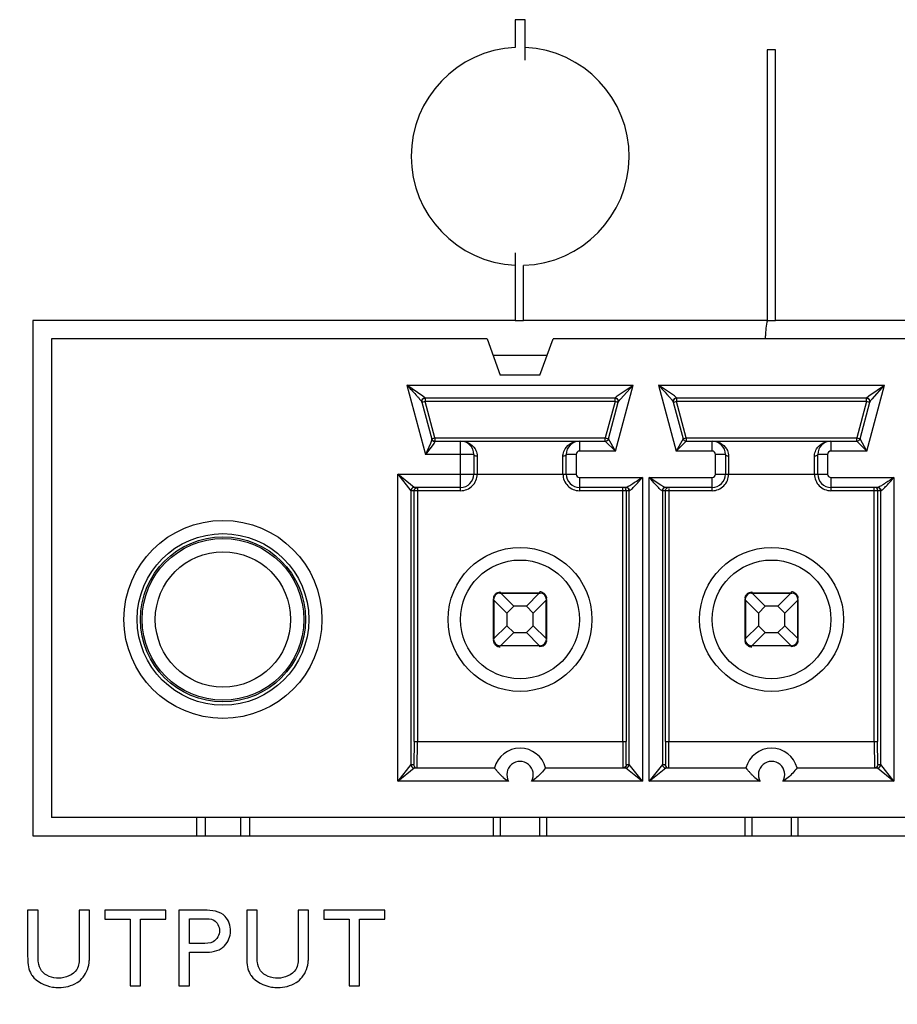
# Model space of a CAD drawing. Header units: inches. Extents: x 0 to 34, y 0 to 22.
# Tile 21 of 125: x 9.514 to 9.906, y 5.291 to 5.731. Entities that reach past the tile are written whole.
import ezdxf

# ---------------------------------------------------------------- set-up
doc = ezdxf.new("R2010")
doc.units = ezdxf.units.IN
doc.header["$LTSCALE"] = 1.87
doc.header["$MEASUREMENT"] = 0
doc.layers.get('0').update_dxf_attribs({"linetype": 'CONTINUOUS'})
doc.layers.add('02___PRT_ALL_AXES', color=7, linetype='CONTINUOUS')
doc.layers.add('DIMENSIONS', color=7, linetype='CONTINUOUS')
doc.styles.get("Standard").update_dxf_attribs({"font": 'txt', "width": 0.8})
doc.dimstyles.new('DIMSTYLE_2', dxfattribs={"dimtxt": 0.125, "dimasz": 0.18, "dimexe": 0.125, "dimexo": 0.0625, "dimgap": 0.09, "dimtad": 0, "dimtih": 1, "dimtoh": 1, "dimdec": 3, "dimlfac": 1.3333333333, "dimzin": 4, "dimdsep": 46, "dimtxsty": 'STANDARD', "dimblk": '_FILLED', "dimblk1": '_FILLED', "dimblk2": '_FILLED', "dimcen": 0.09, "dimadec": 0, "dimazin": 0, "dimtp": 0.001, "dimtm": 0.001, "dimtfac": 1, "dimtdec": 3, "dimtofl": 0, "dimtmove": 0, "dimatfit": 3, "dimldrblk": '_FILLED', "dimfxl": 1, "dimtolj": 1, "dimtzin": 4, "dimarcsym": 0})

# ---------------------------------------------------------------- blocks, each defined once
blk = doc.blocks.new('*D7')
at = {"layer": 'DIMENSIONS', "color": 2, "linetype": 'CONTINUOUS'}
blk.add_line((10.0188810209, 5.3034613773), (10.0188810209, 4.1254863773), dxfattribs=at)
at = {"layer": 'DIMENSIONS', "color": 2, "linetype": 'CONTINUOUS', "insert": (9.9563810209, 4.0629863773), "char_height": 0.125, "width": 1.425, "attachment_point": 3, "rotation": 90, "line_spacing_factor": 0.9}
blk.add_mtext('4.754{\\Ftxt.shx;\\W1.000000;\\H0.125000; }[120.74]', dxfattribs=at)
blk = doc.blocks.new('_FILLED')
at = {"color": 0, "linetype": 'BYBLOCK'}
blk.add_solid([(0, 0), (-1, 0.1736111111), (-1, -0.1736111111)], dxfattribs=at)

msp = doc.modelspace()

# ---------------------------------------------------------------- linework, layer by layer
at = {"color": 7, "linetype": 'CONTINUOUS'}
for p, q in [((9.7399374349, 5.731031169), (9.7354405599, 5.731031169)), ((9.7354405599, 5.731031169), (9.7354405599, 5.7186503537)), ((9.7399374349, 5.7129666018), (9.7399374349, 5.731031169)), ((9.8519520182, 5.7175009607), (9.8481978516, 5.7175009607)), ((9.8481978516, 5.7175009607), (9.8481978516, 5.5965301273)), ((9.8519520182, 5.5965301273), (9.8519520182, 5.7175009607)), ((9.7354457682, 5.6267728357), (9.7354457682, 5.5965301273)), ((9.7391999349, 5.5965301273), (9.7391999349, 5.6211503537)), ((9.7354457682, 5.5965361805), (9.5197353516, 5.5965361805)), ((9.7354457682, 5.5965301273), (9.7391999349, 5.5965301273)), ((9.8481978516, 5.5965361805), (9.7391999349, 5.5965361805)), ((9.8481978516, 5.5965301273), (9.8519520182, 5.5965301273)), ((9.9601770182, 5.5965361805), (9.8519520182, 5.5965361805)), ((9.8473730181, 5.5882861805), (9.8473738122, 5.5895889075)), ((9.7228618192, 5.5882861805), (9.5279853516, 5.5882861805)), ((9.5279853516, 5.5882861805), (9.5279853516, 5.3742113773)), ((9.7228618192, 5.5882861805), (9.7287727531, 5.572046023)), ((9.7464892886, 5.572046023), (9.7524002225, 5.5882861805)), ((10.5097766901, 5.5882861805), (9.7524002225, 5.5882861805)), ((9.7497134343, 5.5809042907), (9.7255486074, 5.5809042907)), ((9.7464892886, 5.572046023), (9.7287727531, 5.572046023)), ((9.6870488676, 5.5676169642), (9.7882133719, 5.5676169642)), ((9.6870488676, 5.5676169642), (9.6953563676, 5.5366129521)), ((9.6941563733, 5.5627173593), (9.6870488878, 5.5676168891)), ((9.7803012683, 5.5380893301), (9.7882133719, 5.5676169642)), ((9.7811112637, 5.5627216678), (9.788213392, 5.5676168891)), ((9.782561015, 5.5613684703), (9.7882132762, 5.5676170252)), ((9.7995488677, 5.5676169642), (9.9007133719, 5.5676169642)), ((9.7995488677, 5.5676169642), (9.8074607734, 5.5380893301)), ((9.8066511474, 5.5627213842), (9.7995488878, 5.5676168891)), ((9.8928012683, 5.5380893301), (9.9007133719, 5.5676169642)), ((9.8936112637, 5.5627216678), (9.900713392, 5.5676168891)), ((9.895061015, 5.5613684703), (9.9007132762, 5.5676170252)), ((9.6951007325, 5.561830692), (9.6941563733, 5.5627173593)), ((9.7801613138, 5.5618306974), (9.7811112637, 5.5627216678)), ((9.8076007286, 5.5618306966), (9.8066511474, 5.5627213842)), ((9.8926613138, 5.5618306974), (9.8936112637, 5.5627216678)), ((9.6936746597, 5.5600020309), (9.6981061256, 5.543463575)), ((9.6951406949, 5.5602349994), (9.6937146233, 5.5598528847)), ((9.6951406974, 5.5617113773), (9.6951007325, 5.561830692)), ((9.7801213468, 5.5617113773), (9.6951406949, 5.5617113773)), ((9.6951406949, 5.5617113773), (9.6951406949, 5.5602349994)), ((9.7801213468, 5.5602349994), (9.6951406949, 5.5602349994)), ((9.699492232, 5.5439948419), (9.6951406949, 5.5602349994)), ((9.7801213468, 5.5602349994), (9.7757698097, 5.5439948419)), ((9.7771958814, 5.5436127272), (9.781587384, 5.5600020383)), ((9.7801213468, 5.5602349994), (9.7801213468, 5.5617113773)), ((9.7815474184, 5.5598528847), (9.7801213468, 5.5602349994)), ((9.7801613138, 5.5618306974), (9.7801213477, 5.5617113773)), ((9.781587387, 5.5600020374), (9.7822586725, 5.5610005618)), ((9.8061746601, 5.5600020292), (9.8105661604, 5.5436127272)), ((9.8076406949, 5.5602349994), (9.8062146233, 5.5598528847)), ((9.8076007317, 5.5618306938), (9.806611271, 5.5614449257)), ((9.807640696, 5.5617113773), (9.8076007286, 5.5618306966)), ((9.8926213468, 5.5617113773), (9.8076406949, 5.5617113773)), ((9.8076406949, 5.5617113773), (9.8076406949, 5.5602349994)), ((9.8926213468, 5.5602349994), (9.8076406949, 5.5602349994)), ((9.811992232, 5.5439948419), (9.8076406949, 5.5602349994)), ((9.8926213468, 5.5602349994), (9.8882698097, 5.5439948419)), ((9.8896958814, 5.5436127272), (9.894087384, 5.5600020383)), ((9.8926213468, 5.5602349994), (9.8926213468, 5.5617113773)), ((9.8940474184, 5.5598528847), (9.8926213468, 5.5602349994)), ((9.8926613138, 5.5618306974), (9.8926213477, 5.5617113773)), ((9.894087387, 5.5600020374), (9.8947586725, 5.5610005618)), ((9.6992102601, 5.5415581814), (9.6953563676, 5.5366129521)), ((9.6975616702, 5.5414831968), (9.6953563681, 5.5366129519)), ((9.6979216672, 5.5424401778), (9.6975616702, 5.5414831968)), ((9.698106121, 5.5434635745), (9.6979216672, 5.5424401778)), ((9.6980661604, 5.5436127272), (9.699492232, 5.5439948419)), ((9.6995321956, 5.5423991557), (9.6992102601, 5.5415581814)), ((9.6993164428, 5.5424136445), (9.6995321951, 5.5423991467)), ((9.699492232, 5.5439948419), (9.7757698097, 5.5439948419)), ((9.699492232, 5.5439948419), (9.699492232, 5.542518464)), ((9.6994922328, 5.542518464), (9.7757698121, 5.542518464)), ((9.6995321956, 5.5423991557), (9.6994922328, 5.542518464)), ((9.7110562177, 5.5203727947), (9.7110562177, 5.542518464)), ((9.764205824, 5.542518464), (9.764205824, 5.5380893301)), ((9.7757698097, 5.5439948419), (9.7771958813, 5.5436127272)), ((9.7757698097, 5.542518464), (9.7757698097, 5.5439948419)), ((9.7757698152, 5.5425184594), (9.7803012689, 5.5380893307)), ((9.7803012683, 5.5380893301), (9.7771958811, 5.5436127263)), ((9.8105661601, 5.5436127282), (9.8074607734, 5.5380893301)), ((9.8074607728, 5.5380893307), (9.8119922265, 5.5425184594)), ((9.8105661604, 5.5436127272), (9.811992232, 5.5439948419)), ((9.8119922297, 5.542518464), (9.8882698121, 5.542518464)), ((9.811992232, 5.5439948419), (9.8882698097, 5.5439948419)), ((9.811992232, 5.5439948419), (9.811992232, 5.542518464)), ((9.8235562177, 5.5380893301), (9.8235562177, 5.542518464)), ((9.876705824, 5.542518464), (9.876705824, 5.5380893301)), ((9.8882698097, 5.5439948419), (9.8896958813, 5.5436127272)), ((9.8882698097, 5.542518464), (9.8882698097, 5.5439948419)), ((9.8882698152, 5.5425184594), (9.8928012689, 5.5380893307)), ((9.8928012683, 5.5380893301), (9.8896958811, 5.5436127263)), ((9.7169617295, 5.5366129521), (9.6953563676, 5.5366129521)), ((9.7169617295, 5.5366129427), (9.7169617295, 5.5277546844)), ((9.7184381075, 5.5358076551), (9.7184381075, 5.5277546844)), ((9.7568239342, 5.5277546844), (9.7568239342, 5.5358076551)), ((9.7627294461, 5.5366129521), (9.7583003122, 5.5366129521)), ((9.7583003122, 5.5277546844), (9.7583003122, 5.5366129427)), ((9.7627294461, 5.5366129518), (9.7627294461, 5.5277546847)), ((9.7803012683, 5.5380893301), (9.7642058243, 5.5380893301)), ((9.8235562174, 5.5380893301), (9.8074607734, 5.5380893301)), ((9.8294617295, 5.5366129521), (9.8250325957, 5.5366129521)), ((9.8250325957, 5.5277546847), (9.8250325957, 5.5366129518)), ((9.8294617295, 5.5366129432), (9.8294617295, 5.5277546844)), ((9.8309381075, 5.5358076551), (9.8309381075, 5.5277546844)), ((9.8693239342, 5.5277546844), (9.8693239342, 5.5358076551)), ((9.8752294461, 5.5366129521), (9.8708003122, 5.5366129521)), ((9.8708003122, 5.5277546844), (9.8708003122, 5.5366129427)), ((9.8752294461, 5.5366129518), (9.8752294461, 5.5277546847)), ((9.8928012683, 5.5380893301), (9.8767058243, 5.5380893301)), ((9.6829006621, 5.5277546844), (9.7627294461, 5.5277546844)), ((9.6829006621, 5.3904515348), (9.6829006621, 5.5277546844)), ((9.6902860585, 5.5218491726), (9.6829006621, 5.5277546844)), ((9.6829006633, 5.5277546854), (9.68880601, 5.520373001)), ((9.8250325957, 5.5277546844), (9.8752294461, 5.5277546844)), ((9.7642058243, 5.5262783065), (9.7923613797, 5.5262783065)), ((9.764205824, 5.5262783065), (9.764205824, 5.5203727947)), ((9.7923613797, 5.5262783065), (9.7923613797, 5.3904515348)), ((9.8006635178, 5.5228257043), (9.7954006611, 5.526278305)), ((9.7954006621, 5.5262783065), (9.8235562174, 5.5262783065)), ((9.7954006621, 5.3904515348), (9.7954006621, 5.5262783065)), ((9.8018959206, 5.522119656), (9.8006635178, 5.5228257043)), ((9.8235562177, 5.5203727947), (9.8235562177, 5.5262783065)), ((9.8767058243, 5.5262783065), (9.9048613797, 5.5262783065)), ((9.876705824, 5.5262783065), (9.876705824, 5.5203727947)), ((9.9048613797, 5.5262783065), (9.9048613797, 5.3904515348)), ((9.7110562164, 5.5203727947), (9.6888060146, 5.5203727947)), ((9.6888060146, 5.5203727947), (9.6888060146, 5.3978334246)), ((9.6902176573, 5.5203727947), (9.690562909, 5.5213219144)), ((9.6902176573, 5.4081679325), (9.6902176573, 5.5203727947)), ((9.7110562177, 5.5218491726), (9.6902827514, 5.5218491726)), ((9.6906499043, 5.5214168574), (9.6914377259, 5.5218262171)), ((9.6916939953, 5.5218491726), (9.6916939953, 5.4081681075)), ((9.7851286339, 5.5218491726), (9.764205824, 5.5218491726)), ((9.7865751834, 5.5203727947), (9.7642058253, 5.5203727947)), ((9.7835680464, 5.4081681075), (9.7835680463, 5.5218491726)), ((9.784603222, 5.5214257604), (9.7849502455, 5.5208895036)), ((9.7850443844, 5.5203727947), (9.7850443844, 5.4081679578)), ((9.7851286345, 5.5218491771), (9.7858500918, 5.5216480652)), ((9.7864560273, 5.3978334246), (9.7864560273, 5.5203727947)), ((9.7865506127, 5.5206286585), (9.7865751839, 5.5203727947)), ((9.8012133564, 5.5206387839), (9.8011868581, 5.5203727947)), ((9.8235562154, 5.5203727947), (9.8011868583, 5.5203727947)), ((9.8013060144, 5.5203727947), (9.8013060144, 5.3978334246)), ((9.8016512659, 5.5213219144), (9.8013956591, 5.5208775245)), ((9.8026334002, 5.5218491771), (9.8018959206, 5.522119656)), ((9.8026334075, 5.5218491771), (9.8019272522, 5.5216567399)), ((9.8235562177, 5.5218491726), (9.8026334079, 5.5218491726)), ((9.8027176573, 5.4081679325), (9.8027176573, 5.5203727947)), ((9.8041939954, 5.5214167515), (9.8041939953, 5.4081681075)), ((9.8976286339, 5.5218491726), (9.876705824, 5.5218491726)), ((9.8990751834, 5.5203727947), (9.8767058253, 5.5203727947)), ((9.8960680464, 5.4081681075), (9.8960680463, 5.5218491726)), ((9.897103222, 5.5214257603), (9.8974502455, 5.5208895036)), ((9.8975443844, 5.5203727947), (9.8975443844, 5.4081679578)), ((9.8976286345, 5.5218491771), (9.8983500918, 5.5216480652)), ((9.8989560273, 5.3978334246), (9.8989560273, 5.5203727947)), ((9.8990506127, 5.5206286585), (9.8990751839, 5.5203727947)), ((9.7272963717, 5.4747192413), (9.7287727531, 5.4751015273)), ((9.7286545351, 5.4746012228), (9.7287758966, 5.4745930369)), ((9.7287727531, 5.4751015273), (9.7287727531, 5.4746050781)), ((9.7287727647, 5.4746050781), (9.7464893, 5.4746050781)), ((9.7287758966, 5.4745930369), (9.7290046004, 5.4744952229)), ((9.7462366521, 5.4744760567), (9.7290253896, 5.4744760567)), ((9.73480188, 5.4686995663), (9.7290253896, 5.4744760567)), ((9.7462366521, 5.4744760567), (9.7404601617, 5.4686995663)), ((9.7462366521, 5.4744760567), (9.7464857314, 5.4745929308)), ((9.7464857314, 5.4745929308), (9.7466156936, 5.4745997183)), ((9.7464892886, 5.4748264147), (9.7464892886, 5.4751015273)), ((9.8397963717, 5.4747192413), (9.8412727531, 5.4751015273)), ((9.8411545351, 5.4746012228), (9.8412758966, 5.4745930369)), ((9.8412727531, 5.4751015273), (9.8412727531, 5.4746050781)), ((9.8412727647, 5.4746050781), (9.8589893, 5.4746050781)), ((9.8412758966, 5.4745930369), (9.8415046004, 5.4744952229)), ((9.8587366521, 5.4744760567), (9.8415253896, 5.4744760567)), ((9.84730188, 5.4686995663), (9.8415253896, 5.4744760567)), ((9.8587366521, 5.4744760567), (9.8529601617, 5.4686995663)), ((9.8587366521, 5.4744760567), (9.8589857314, 5.4745929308)), ((9.8589857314, 5.4745929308), (9.8591156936, 5.4745997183)), ((9.8589892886, 5.4748264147), (9.8589892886, 5.4751015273)), ((9.7258199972, 5.4539357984), (9.7258199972, 5.4716523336)), ((9.7258321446, 5.471648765), (9.725825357, 5.4717787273)), ((9.7259490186, 5.4713996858), (9.7258321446, 5.471648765)), ((9.7259490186, 5.4713996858), (9.731725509, 5.4656231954)), ((9.7259490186, 5.4713996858), (9.7259490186, 5.4541884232)), ((9.7435365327, 5.4656231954), (9.7493130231, 5.4713996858)), ((9.7493130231, 5.4541884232), (9.7493130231, 5.4713996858)), ((9.7494300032, 5.4716491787), (9.7493321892, 5.471420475)), ((9.7494381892, 5.4717705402), (9.7494300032, 5.4716491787)), ((9.7494420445, 5.4720134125), (9.7494420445, 5.4722480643)), ((9.7494420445, 5.4716523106), (9.7494420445, 5.4539357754)), ((9.8383199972, 5.4539357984), (9.8383199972, 5.4716523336)), ((9.8383321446, 5.471648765), (9.838325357, 5.4717787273)), ((9.8384490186, 5.4713996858), (9.8383321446, 5.471648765)), ((9.8384490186, 5.4713996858), (9.844225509, 5.4656231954)), ((9.8384490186, 5.4713996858), (9.8384490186, 5.4541884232)), ((9.8560365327, 5.4656231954), (9.8618130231, 5.4713996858)), ((9.8618130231, 5.4541884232), (9.8618130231, 5.4713996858)), ((9.8619300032, 5.4716491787), (9.8618321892, 5.471420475)), ((9.8619381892, 5.4717705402), (9.8619300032, 5.4716491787)), ((9.8619420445, 5.4720134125), (9.8619420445, 5.4722480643)), ((9.8619420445, 5.4716523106), (9.8619420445, 5.4539357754)), ((9.731725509, 5.4656231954), (9.73480188, 5.4686995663)), ((9.731725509, 5.4656231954), (9.731725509, 5.4599649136)), ((9.7404601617, 5.4686995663), (9.73480188, 5.4686995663)), ((9.7404601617, 5.4686995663), (9.7435365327, 5.4656231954)), ((9.7435365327, 5.4599649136), (9.7435365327, 5.4656231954)), ((9.844225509, 5.4656231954), (9.84730188, 5.4686995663)), ((9.844225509, 5.4656231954), (9.844225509, 5.4599649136)), ((9.8529601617, 5.4686995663), (9.84730188, 5.4686995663)), ((9.8529601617, 5.4686995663), (9.8560365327, 5.4656231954)), ((9.8560365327, 5.4599649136), (9.8560365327, 5.4656231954)), ((9.731725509, 5.4599649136), (9.7259490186, 5.4541884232)), ((9.7290253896, 5.4511120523), (9.73480188, 5.4568885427)), ((9.73480188, 5.4568885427), (9.731725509, 5.4599649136)), ((9.73480188, 5.4568885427), (9.7404601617, 5.4568885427)), ((9.7435365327, 5.4599649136), (9.7404601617, 5.4568885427)), ((9.7404601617, 5.4568885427), (9.7462366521, 5.4511120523)), ((9.7493130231, 5.4541884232), (9.7435365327, 5.4599649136)), ((9.844225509, 5.4599649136), (9.8384490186, 5.4541884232)), ((9.8415253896, 5.4511120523), (9.84730188, 5.4568885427)), ((9.84730188, 5.4568885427), (9.844225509, 5.4599649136)), ((9.84730188, 5.4568885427), (9.8529601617, 5.4568885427)), ((9.8560365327, 5.4599649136), (9.8529601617, 5.4568885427)), ((9.8529601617, 5.4568885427), (9.8587366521, 5.4511120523)), ((9.8618130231, 5.4541884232), (9.8560365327, 5.4599649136)), ((9.7258199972, 5.4535746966), (9.7258199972, 5.4533400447)), ((9.7258238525, 5.4538175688), (9.7258320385, 5.4539389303)), ((9.7258320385, 5.4539389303), (9.7259298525, 5.454167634)), ((9.7493130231, 5.4541884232), (9.7494298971, 5.453939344)), ((9.7494298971, 5.453939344), (9.7494366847, 5.4538093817)), ((9.8383199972, 5.4535746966), (9.8383199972, 5.4533400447)), ((9.8383238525, 5.4538175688), (9.8383320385, 5.4539389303)), ((9.8383320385, 5.4539389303), (9.8384298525, 5.454167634)), ((9.8618130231, 5.4541884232), (9.8619298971, 5.453939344)), ((9.8619298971, 5.453939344), (9.8619366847, 5.4538093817)), ((9.7287763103, 5.4509951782), (9.7286463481, 5.4509883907)), ((9.746489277, 5.4509830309), (9.7287727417, 5.4509830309)), ((9.7290253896, 5.4511120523), (9.7287763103, 5.4509951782)), ((9.7290253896, 5.4511120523), (9.7462366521, 5.4511120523)), ((9.7464861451, 5.4509950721), (9.7462574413, 5.4510928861)), ((9.7466075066, 5.4509868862), (9.7464861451, 5.4509950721)), ((9.7464892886, 5.4504865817), (9.7464892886, 5.4509830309)), ((9.74796567, 5.4508688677), (9.7464892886, 5.4504865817)), ((9.8412763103, 5.4509951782), (9.8411463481, 5.4509883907)), ((9.858989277, 5.4509830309), (9.8412727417, 5.4509830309)), ((9.8415253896, 5.4511120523), (9.8412763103, 5.4509951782)), ((9.8415253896, 5.4511120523), (9.8587366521, 5.4511120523)), ((9.8589861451, 5.4509950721), (9.8587574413, 5.4510928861)), ((9.8591075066, 5.4509868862), (9.8589861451, 5.4509950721)), ((9.8589892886, 5.4504865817), (9.8589892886, 5.4509830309)), ((9.86046567, 5.4508688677), (9.8589892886, 5.4504865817)), ((9.6902176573, 5.4081679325), (9.6901416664, 5.3978334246)), ((9.6902176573, 5.4081680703), (9.7850443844, 5.4081680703)), ((9.6916180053, 5.3963570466), (9.6916939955, 5.4081681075)), ((9.7835680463, 5.4081681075), (9.7836440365, 5.3963570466)), ((9.7851203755, 5.3978334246), (9.7850443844, 5.4081679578)), ((9.8027176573, 5.4081679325), (9.8026416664, 5.3978334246)), ((9.8027176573, 5.4081680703), (9.8975443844, 5.4081680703)), ((9.8041180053, 5.3963570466), (9.8041939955, 5.4081681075)), ((9.8960680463, 5.4081681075), (9.8961440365, 5.3963570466)), ((9.8976203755, 5.3978334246), (9.8975443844, 5.4081679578)), ((9.6829006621, 5.3904515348), (9.6902860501, 5.3963570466)), ((9.68880601, 5.3978332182), (9.6829006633, 5.3904515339)), ((9.6888060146, 5.3978334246), (9.6901416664, 5.3978334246)), ((9.6902375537, 5.3973121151), (9.6901416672, 5.3978334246)), ((9.6902827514, 5.3963570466), (9.7261950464, 5.3963570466)), ((9.7490669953, 5.3963570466), (9.7849792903, 5.3963570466)), ((9.7849759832, 5.3963570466), (9.7923613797, 5.3904515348)), ((9.7851203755, 5.3978334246), (9.7864560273, 5.3978334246)), ((9.7923613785, 5.3904515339), (9.7864560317, 5.3978332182)), ((9.7954006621, 5.3904515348), (9.8027860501, 5.3963570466)), ((9.80130601, 5.3978332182), (9.7954006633, 5.3904515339)), ((9.8013060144, 5.3978334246), (9.8026416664, 5.3978334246)), ((9.8027375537, 5.3973121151), (9.8026416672, 5.3978334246)), ((9.8027827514, 5.3963570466), (9.8386950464, 5.3963570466)), ((9.8615669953, 5.3963570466), (9.8974792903, 5.3963570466)), ((9.8974759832, 5.3963570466), (9.9048613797, 5.3904515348)), ((9.8976203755, 5.3978334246), (9.8989560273, 5.3978334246)), ((9.9048613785, 5.3904515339), (9.8989560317, 5.3978332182)), ((9.7325166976, 5.3904515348), (9.6829006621, 5.3904515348)), ((9.7923613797, 5.3904515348), (9.7427453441, 5.3904515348)), ((9.8450166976, 5.3904515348), (9.7954006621, 5.3904515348)), ((9.9048613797, 5.3904515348), (9.8552453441, 5.3904515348)), ((10.5097766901, 5.3742113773), (9.5279853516, 5.3742113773)), ((9.5929459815, 5.3742113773), (9.5929459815, 5.3659613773)), ((9.5967845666, 5.3742113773), (9.5967845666, 5.3659613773)), ((9.612729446, 5.3659613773), (9.612729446, 5.3742113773)), ((9.6165680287, 5.3742113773), (9.6165680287, 5.3659613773)), ((9.7258199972, 5.3659613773), (9.7258199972, 5.3742113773)), ((9.7287727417, 5.3742113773), (9.7287727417, 5.3659613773)), ((9.7464893, 5.3659613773), (9.7464893, 5.3742113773)), ((9.7494420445, 5.3742113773), (9.7494420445, 5.3659613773)), ((9.8383199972, 5.3659613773), (9.8383199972, 5.3742113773)), ((9.8412727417, 5.3742113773), (9.8412727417, 5.3659613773)), ((9.8589893, 5.3659613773), (9.8589893, 5.3742113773)), ((9.8619420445, 5.3742113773), (9.8619420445, 5.3659613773)), ((9.5220811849, 5.332712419), (9.5173916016, 5.332712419)), ((9.5173916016, 5.332712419), (9.5173916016, 5.3120832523)), ((9.5220811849, 5.3117520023), (9.5220811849, 5.332712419)), ((9.5450103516, 5.332712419), (9.5404634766, 5.332712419)), ((9.5404634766, 5.332712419), (9.5404634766, 5.311940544)), ((9.5450103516, 5.3118488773), (9.5450103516, 5.332712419)), ((9.5792301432, 5.332712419), (9.5518916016, 5.332712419)), ((9.5518916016, 5.332712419), (9.5518916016, 5.328724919)), ((9.5518916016, 5.328724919), (9.5632395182, 5.328724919)), ((9.5632395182, 5.328724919), (9.5632395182, 5.2988582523)), ((9.5678832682, 5.328724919), (9.5792301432, 5.328724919)), ((9.5678832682, 5.2988582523), (9.5678832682, 5.328724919)), ((9.5792301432, 5.328724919), (9.5792301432, 5.332712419)), ((9.5964270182, 5.332712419), (9.5850801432, 5.332712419)), ((9.5850801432, 5.332712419), (9.5850801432, 5.2988582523)), ((9.5897697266, 5.3289134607), (9.5963353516, 5.3289134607)), ((9.5897697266, 5.3178509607), (9.5897697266, 5.3289134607)), ((9.6200530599, 5.332712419), (9.6153634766, 5.332712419)), ((9.6153634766, 5.332712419), (9.6153634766, 5.3120832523)), ((9.6200530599, 5.3117520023), (9.6200530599, 5.332712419)), ((9.6429822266, 5.332712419), (9.6384301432, 5.332712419)), ((9.6384301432, 5.332712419), (9.6384301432, 5.311940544)), ((9.6429822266, 5.3118488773), (9.6429822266, 5.332712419)), ((9.6771968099, 5.332712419), (9.6498582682, 5.332712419)), ((9.6498582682, 5.332712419), (9.6498582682, 5.328724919)), ((9.6498582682, 5.328724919), (9.6612061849, 5.328724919)), ((9.6612061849, 5.328724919), (9.6612061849, 5.2988582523)), ((9.6658499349, 5.328724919), (9.6771968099, 5.328724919)), ((9.6658499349, 5.2988582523), (9.6658499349, 5.328724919)), ((9.6771968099, 5.328724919), (9.6771968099, 5.332712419)), ((9.5953488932, 5.3178509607), (9.5897697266, 5.3178509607)), ((9.5897697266, 5.313909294), (9.5952572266, 5.313909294)), ((9.5897697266, 5.2988582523), (9.5897697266, 5.313909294)), ((9.5632395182, 5.2988582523), (9.5678832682, 5.2988582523)), ((9.5850801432, 5.2988582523), (9.5897697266, 5.2988582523)), ((9.6612061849, 5.2988582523), (9.6658499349, 5.2988582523))]:
    msp.add_line(p, q, dxfattribs=at)
for centre, radius in [((9.6047570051, 5.4627940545), 0.0442913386), ((9.6047570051, 5.4627940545), 0.0383858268), ((9.6047570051, 5.4627940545), 0.0369094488), ((9.6047570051, 5.4627940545), 0.0361712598), ((9.6047570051, 5.4627940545), 0.030265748), ((9.7376310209, 5.4627940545), 0.0321850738), ((9.8501310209, 5.4627940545), 0.0321850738), ((9.7376310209, 5.4627940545), 0.0265748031), ((9.8501310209, 5.4627940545), 0.0265748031)]:
    msp.add_circle(centre, radius, dxfattribs=at)
for centre, radius, start, end in [((9.6951406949, 5.5602349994), 0.001476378, 90, 189.0110415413), ((9.6951177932, 5.5603209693), 0.0015098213, 90.6474595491, 99.0297026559), ((9.7801213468, 5.5602349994), 0.001476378, 345.000000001, 90), ((9.7801441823, 5.5603200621), 0.0015107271, 80.5968892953, 89.3504022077), ((9.8020851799, 5.5450155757), 0.0254678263, 140.0514003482, 141.1227409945), ((9.8075454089, 5.5603683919), 0.0014188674, 185.8368762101, 194.963798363), ((9.8076406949, 5.5602349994), 0.001476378, 90.0000001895, 189.011049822), ((9.8926213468, 5.5602349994), 0.001476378, 345.000000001, 90), ((9.8926441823, 5.5603200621), 0.0015107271, 80.5968892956, 89.3504022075), ((9.91458518, 5.5450155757), 0.0254678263, 140.0514003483, 141.1227409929), ((9.699492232, 5.5439948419), 0.001476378, 194.9999999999, 270), ((9.7110562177, 5.5366129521), 0.0059055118, 0, 90), ((9.764205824, 5.5366129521), 0.0059055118, 89.9988714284, 180.0000000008), ((9.7757698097, 5.5439948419), 0.001476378, 270, 345.0000019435), ((9.811992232, 5.5439948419), 0.001476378, 194.9999980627, 270), ((9.8235562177, 5.5366129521), 0.0059055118, 359.9999128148, 90.0000000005), ((9.876705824, 5.5366129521), 0.0059055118, 89.9988714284, 180.0000000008), ((9.8882698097, 5.5439948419), 0.001476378, 270, 345.0000019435), ((9.764205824, 5.5366129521), 0.0014763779, 89.9999885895, 180.0000114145), ((9.8235562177, 5.5366129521), 0.0014763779, 359.9999885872, 90.0000114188), ((9.876705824, 5.5366129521), 0.0014763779, 89.9999885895, 180.0000114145), ((9.7110562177, 5.5277546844), 0.0073818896, 269.9999900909, 360), ((9.7110562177, 5.5277546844), 0.0059055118, 270, 360), ((9.764205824, 5.5277546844), 0.0073818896, 180, 270.0000099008), ((9.764205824, 5.5277546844), 0.0059055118, 179.9999999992, 270.0000000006), ((9.764205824, 5.5277546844), 0.0014763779, 179.9999885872, 270.0000114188), ((9.8235562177, 5.5277546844), 0.0073818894, 269.999982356, 360), ((9.8235562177, 5.5277546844), 0.0014763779, 269.9999885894, 1.14144e-05), ((9.8235562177, 5.5277546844), 0.0059055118, 269.9999999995, 360), ((9.876705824, 5.5277546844), 0.0073818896, 180, 270.0000099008), ((9.876705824, 5.5277546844), 0.0059055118, 179.9999999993, 270.0000000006), ((9.876705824, 5.5277546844), 0.0014763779, 179.9999885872, 270.0000114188), ((9.6902824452, 5.5203728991), 0.0014764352, 90.0005092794, 179.9885669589), ((9.6916941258, 5.5203727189), 0.0014766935, 135.0022760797, 140.0002407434), ((9.783569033, 5.5203737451), 0.0014752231, 45.4895729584, 50.4269843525), ((9.7835304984, 5.5203617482), 0.0015146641, 10.455984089, 20.3913579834), ((9.7835852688, 5.5203710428), 0.0014591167, 0.0687928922, 10.4873788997), ((9.8027658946, 5.520371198), 0.0014598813, 169.8259070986, 179.9373363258), ((9.8028176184, 5.5203626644), 0.0015122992, 160.0957973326, 169.8538319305), ((9.8041934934, 5.5203650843), 0.0014828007, 109.8794210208, 119.833569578), ((9.896069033, 5.5203737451), 0.0014752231, 45.4895701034, 50.4269843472), ((9.8960304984, 5.5203617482), 0.0015146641, 10.4559840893, 20.3913579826), ((9.8960852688, 5.5203710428), 0.0014591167, 0.0687928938, 10.487378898), ((9.7287727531, 5.4716523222), 0.0029527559, 90, 179.9997786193), ((9.7287781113, 5.4742286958), 0.0003497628, 45.009582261, 49.6428266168), ((9.7464868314, 5.4720349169), 0.0030666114, 72.6417578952, 89.9540905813), ((9.7464892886, 5.4716523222), 0.0029527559, 0, 89.9997786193), ((9.7465010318, 5.4720917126), 0.0030081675, 60.8638097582, 72.5771701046), ((9.8412727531, 5.4716523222), 0.0029527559, 90, 179.9997786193), ((9.8412781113, 5.4742286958), 0.0003497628, 45.009582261, 49.6428266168), ((9.8589868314, 5.4720349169), 0.0030666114, 72.6417578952, 89.9540905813), ((9.8589892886, 5.4716523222), 0.0029527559, 0, 89.9997786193), ((9.8590010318, 5.4720917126), 0.0030081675, 60.8638097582, 72.5771701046), ((9.7490656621, 5.471646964), 0.0003497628, 315.009582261, 319.6428266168), ((9.8615656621, 5.471646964), 0.0003497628, 315.009582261, 319.6428266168), ((9.7287727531, 5.4539357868), 0.0029527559, 180, 269.9997786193), ((9.7261963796, 5.453941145), 0.0003497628, 135.0095822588, 139.6428266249), ((9.7464892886, 5.4539357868), 0.0029527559, 270, 359.9997786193), ((9.8412727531, 5.4539357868), 0.0029527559, 180, 269.9997786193), ((9.8386963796, 5.453941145), 0.0003497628, 135.0095822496, 139.6428266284), ((9.8589892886, 5.4539357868), 0.0029527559, 270, 359.9997786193), ((9.7287610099, 5.4534963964), 0.0030081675, 240.8638097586, 252.5771701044), ((9.7287752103, 5.4535531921), 0.0030666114, 252.6417578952, 269.9540905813), ((9.7464839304, 5.4513594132), 0.0003497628, 225.009582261, 229.6428266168), ((9.8412610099, 5.4534963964), 0.0030081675, 240.8638097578, 252.577170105), ((9.8412752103, 5.4535531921), 0.0030666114, 252.6417578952, 269.9540905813), ((9.8589839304, 5.4513594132), 0.0003497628, 225.009582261, 229.6428266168), ((9.7376310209, 5.3934042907), 0.0118110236, 14.4775121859, 165.5224878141), ((9.8501310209, 5.3934042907), 0.0118110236, 14.4775121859, 165.5224878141), ((9.7376310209, 5.3934042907), 0.0059054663, 329.9999999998, 210.0000000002), ((9.8501310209, 5.3934042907), 0.0059054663, 329.9999999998, 210.0000000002), ((9.6902824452, 5.3978333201), 0.0014764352, 180.0114326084, 269.9994910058), ((9.6916168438, 5.3978305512), 0.0014735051, 200.599822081, 270.0451623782), ((9.7849795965, 5.3978333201), 0.0014764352, 270.0005093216, 359.9885669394), ((9.8027824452, 5.3978333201), 0.0014764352, 180.0114326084, 269.9994910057), ((9.8041168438, 5.3978305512), 0.0014735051, 200.5998220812, 270.0451623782), ((9.8974795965, 5.3978333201), 0.0014764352, 270.0005093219, 359.9885669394)]:
    msp.add_arc(centre, radius, start, end, dxfattribs=at)
msp.add_ellipse((9.8736397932, 5.5895569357), major_axis=(0.0242696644, -0.0100528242), ratio=0.9991393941, start_param=-3.0174941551, end_param=-2.7498070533, dxfattribs=at)
for points, knots in [([(9.6870488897, 5.5676168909), (9.6877202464, 5.5668906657), (9.6890420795, 5.5654603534), (9.6906642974, 5.5636893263), (9.6918774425, 5.5623287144), (9.6926773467, 5.5614143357), (9.6932651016, 5.5606594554), (9.6936199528, 5.5602062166), (9.6936746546, 5.5600020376)], [0, 0, 0, 0, 0.293538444, 0.5781324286, 0.7125074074, 0.8351361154, 0.9372619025, 1, 1, 1, 1]), ([(9.7995488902, 5.5676168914), (9.8002202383, 5.5668906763), (9.8015420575, 5.5654603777), (9.8031642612, 5.5636893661), (9.8043774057, 5.5623287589), (9.8051773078, 5.5614143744), (9.8057651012, 5.5606594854), (9.8061199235, 5.5602062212), (9.806174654, 5.5600020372)], [0, 0, 0, 0, 0.2935344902, 0.578126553, 0.7125014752, 0.8351304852, 0.9372582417, 1, 1, 1, 1]), ([(9.6936746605, 5.5600020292), (9.6935744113, 5.5603761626), (9.6937112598, 5.5612690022), (9.6944797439, 5.5617484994), (9.6948808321, 5.5618120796)], [0, 0, 0, 0, 0.4881749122, 1, 1, 1, 1]), ([(9.7815873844, 5.5600020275), (9.7816871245, 5.5603742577), (9.7815529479, 5.5612627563), (9.780790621, 5.5617444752), (9.7803910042, 5.56181049)], [0, 0, 0, 0, 0.4875559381, 1, 1, 1, 1]), ([(9.806611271, 5.5614449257), (9.8065232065, 5.5613661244), (9.8062252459, 5.5610304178), (9.8061003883, 5.5605506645), (9.8061338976, 5.5602240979)], [0, 0, 0, 0, 0.2646933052, 1, 1, 1, 1]), ([(9.8940873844, 5.5600020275), (9.8941871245, 5.5603742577), (9.8940529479, 5.5612627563), (9.893290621, 5.5617444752), (9.8928910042, 5.56181049)], [0, 0, 0, 0, 0.4875559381, 1, 1, 1, 1]), ([(9.6981061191, 5.5434635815), (9.6981772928, 5.5431979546), (9.6984907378, 5.5426903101), (9.6990361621, 5.5424535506), (9.6993164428, 5.5424136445)], [0, 0, 0, 0, 0.4927339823, 1, 1, 1, 1]), ([(9.7110562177, 5.542518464), (9.7122635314, 5.5425184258), (9.7148026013, 5.5419582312), (9.7168027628, 5.5402064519), (9.7174870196, 5.5391026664)], [0, 0, 0, 0, 0.4817719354, 1, 1, 1, 1]), ([(9.7577755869, 5.5391035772), (9.7584599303, 5.5402071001), (9.7604600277, 5.5419584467), (9.7629988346, 5.5425184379), (9.7642060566, 5.542518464)], [0, 0, 0, 0, 0.5182129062, 1, 1, 1, 1]), ([(9.8235562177, 5.542518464), (9.8247635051, 5.5425184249), (9.8273025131, 5.5419582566), (9.8293026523, 5.5402065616), (9.8299869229, 5.5391028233)], [0, 0, 0, 0, 0.4817727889, 1, 1, 1, 1]), ([(9.8702755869, 5.5391035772), (9.8709599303, 5.5402071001), (9.8729600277, 5.5419584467), (9.8754988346, 5.5425184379), (9.8767060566, 5.542518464)], [0, 0, 0, 0, 0.5182129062, 1, 1, 1, 1]), ([(9.7184381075, 5.535807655), (9.7182547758, 5.5358076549), (9.717712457, 5.5358528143), (9.7169617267, 5.5362158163), (9.7169617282, 5.536612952)], [0, 0, 0, 0, 0.315834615, 1, 1, 1, 1]), ([(9.7174870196, 5.5391026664), (9.7176294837, 5.5388728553), (9.7181762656, 5.5378592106), (9.7184380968, 5.5366883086), (9.7184381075, 5.5358076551)], [0, 0, 0, 0, 0.2349066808, 1, 1, 1, 1]), ([(9.7568239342, 5.5358076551), (9.756823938, 5.5361176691), (9.7569106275, 5.5372695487), (9.7573316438, 5.5383877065), (9.7577755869, 5.5391035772)], [0, 0, 0, 0, 0.2690239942, 1, 1, 1, 1]), ([(9.7583003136, 5.5366129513), (9.7583003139, 5.5365069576), (9.7581548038, 5.5361831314), (9.7575942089, 5.5358807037), (9.7570978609, 5.5358076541), (9.7568239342, 5.5358076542)], [0, 0, 0, 0, 0.17581429, 0.5456312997, 1, 1, 1, 1]), ([(9.8309381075, 5.5358076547), (9.8307547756, 5.5358076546), (9.8302124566, 5.5358528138), (9.829461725, 5.5362158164), (9.8294617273, 5.5366129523)], [0, 0, 0, 0, 0.3158347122, 1, 1, 1, 1]), ([(9.8299869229, 5.5391028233), (9.8301294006, 5.5388730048), (9.8306762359, 5.5378593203), (9.8309380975, 5.5366883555), (9.8309381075, 5.5358076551)], [0, 0, 0, 0, 0.2349060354, 1, 1, 1, 1]), ([(9.8693239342, 5.5358076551), (9.869323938, 5.5361176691), (9.8694106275, 5.5372695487), (9.8698316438, 5.5383877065), (9.8702755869, 5.5391035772)], [0, 0, 0, 0, 0.2690239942, 1, 1, 1, 1]), ([(9.8708003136, 5.5366129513), (9.8708003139, 5.5365069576), (9.8706548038, 5.5361831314), (9.8700942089, 5.5358807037), (9.8695978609, 5.5358076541), (9.8693239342, 5.5358076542)], [0, 0, 0, 0, 0.17581429, 0.5456312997, 1, 1, 1, 1]), ([(9.7923613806, 5.526278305), (9.7916427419, 5.5257962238), (9.7902384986, 5.524854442), (9.7885099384, 5.523713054), (9.7872106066, 5.5228905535), (9.7863682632, 5.5223805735), (9.7856995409, 5.5220332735), (9.7852916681, 5.5218491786), (9.7851286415, 5.5218491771)], [0, 0, 0, 0, 0.3053246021, 0.596680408, 0.7304463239, 0.8485359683, 0.9424792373, 1, 1, 1, 1]), ([(9.7865751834, 5.5203727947), (9.7867187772, 5.5203727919), (9.7870629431, 5.5206492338), (9.7875961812, 5.5211069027), (9.7882751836, 5.5217989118), (9.789314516, 5.5228940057), (9.7906846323, 5.5244044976), (9.7917939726, 5.5256438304), (9.7923613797, 5.5262783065)], [0, 0, 0, 0, 0.0519200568, 0.1446429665, 0.2636420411, 0.3983097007, 0.6922330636, 1, 1, 1, 1]), ([(9.8011868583, 5.5203727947), (9.8010432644, 5.5203727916), (9.8006990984, 5.5206492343), (9.8001658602, 5.5211069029), (9.7994868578, 5.5217989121), (9.7984475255, 5.5228940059), (9.797077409, 5.5244044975), (9.7959680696, 5.5256438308), (9.7954006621, 5.5262783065)], [0, 0, 0, 0, 0.0519201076, 0.1446430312, 0.2636420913, 0.3983097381, 0.6922330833, 1, 1, 1, 1]), ([(9.9048613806, 5.526278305), (9.9041427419, 5.5257962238), (9.9027384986, 5.524854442), (9.9010099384, 5.523713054), (9.8997106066, 5.5228905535), (9.8988682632, 5.5223805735), (9.8981995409, 5.5220332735), (9.8977916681, 5.5218491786), (9.8976286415, 5.5218491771)], [0, 0, 0, 0, 0.3053246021, 0.596680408, 0.7304463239, 0.8485359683, 0.9424792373, 1, 1, 1, 1]), ([(9.8990751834, 5.5203727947), (9.8992187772, 5.5203727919), (9.8995629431, 5.5206492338), (9.9000961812, 5.5211069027), (9.9007751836, 5.5217989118), (9.901814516, 5.5228940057), (9.9031846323, 5.5244044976), (9.9042939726, 5.5256438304), (9.9048613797, 5.5262783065)], [0, 0, 0, 0, 0.0519200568, 0.1446429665, 0.2636420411, 0.3983097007, 0.6922330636, 1, 1, 1, 1]), ([(9.7864560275, 5.5203727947), (9.7864560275, 5.5207263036), (9.7861822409, 5.5214600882), (9.7854799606, 5.5218049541), (9.785128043, 5.5218414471)], [0, 0, 0, 0, 0.499790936, 1, 1, 1, 1]), ([(9.8027176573, 5.5203727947), (9.8027176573, 5.5206275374), (9.8028545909, 5.5211459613), (9.8032349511, 5.5215244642), (9.8034558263, 5.5216513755)], [0, 0, 0, 0, 0.5000029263, 1, 1, 1, 1]), ([(9.8989560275, 5.5203727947), (9.8989560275, 5.5207263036), (9.8986822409, 5.5214600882), (9.8979799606, 5.5218049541), (9.897628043, 5.5218414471)], [0, 0, 0, 0, 0.499790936, 1, 1, 1, 1]), ([(9.7258199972, 5.4722480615), (9.7258199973, 5.4727416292), (9.7260995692, 5.4737543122), (9.7268588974, 5.474475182), (9.7272963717, 5.4747192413)], [0, 0, 0, 0, 0.4962896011, 1, 1, 1, 1]), ([(9.7466156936, 5.4745997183), (9.7466199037, 5.4746000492), (9.7466285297, 5.4746005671), (9.7466371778, 5.4746005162), (9.7466415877, 5.4746003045)], [0, 0, 0, 0, 0.4888888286, 1, 1, 1, 1]), ([(9.7479656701, 5.4747192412), (9.7484031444, 5.4744751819), (9.7491624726, 5.4737543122), (9.7494420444, 5.4727416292), (9.7494420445, 5.4722480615)], [0, 0, 0, 0, 0.5037103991, 1, 1, 1, 1]), ([(9.8383199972, 5.4722480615), (9.8383199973, 5.4727416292), (9.8385995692, 5.4737543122), (9.8393588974, 5.474475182), (9.8397963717, 5.4747192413)], [0, 0, 0, 0, 0.4962896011, 1, 1, 1, 1]), ([(9.8591156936, 5.4745997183), (9.8591199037, 5.4746000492), (9.8591285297, 5.4746005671), (9.8591371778, 5.4746005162), (9.8591415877, 5.4746003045)], [0, 0, 0, 0, 0.4888888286, 1, 1, 1, 1]), ([(9.8604656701, 5.4747192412), (9.8609031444, 5.4744751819), (9.8616624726, 5.4737543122), (9.8619420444, 5.4727416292), (9.8619420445, 5.4722480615)], [0, 0, 0, 0, 0.5037103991, 1, 1, 1, 1]), ([(9.725825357, 5.4717787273), (9.7258250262, 5.4717829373), (9.7258245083, 5.4717915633), (9.7258245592, 5.4718002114), (9.7258247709, 5.4718046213)], [0, 0, 0, 0, 0.4888888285, 1, 1, 1, 1]), ([(9.838325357, 5.4717787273), (9.8383250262, 5.4717829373), (9.8383245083, 5.4717915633), (9.8383245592, 5.4718002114), (9.8383247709, 5.4718046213)], [0, 0, 0, 0, 0.4888888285, 1, 1, 1, 1]), ([(9.7272963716, 5.4508688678), (9.7268588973, 5.4511129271), (9.7260995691, 5.4518337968), (9.7258199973, 5.4528464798), (9.7258199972, 5.4533400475)], [0, 0, 0, 0, 0.5037103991, 1, 1, 1, 1]), ([(9.7494420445, 5.4533400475), (9.7494420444, 5.4528464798), (9.7491624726, 5.4518337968), (9.7484031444, 5.451112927), (9.74796567, 5.4508688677)], [0, 0, 0, 0, 0.4962896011, 1, 1, 1, 1]), ([(9.7494366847, 5.4538093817), (9.7494370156, 5.4538051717), (9.7494375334, 5.4537965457), (9.7494374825, 5.4537878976), (9.7494372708, 5.4537834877)], [0, 0, 0, 0, 0.4888888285, 1, 1, 1, 1]), ([(9.8397963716, 5.4508688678), (9.8393588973, 5.4511129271), (9.8385995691, 5.4518337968), (9.8383199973, 5.4528464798), (9.8383199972, 5.4533400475)], [0, 0, 0, 0, 0.5037103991, 1, 1, 1, 1]), ([(9.8619420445, 5.4533400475), (9.8619420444, 5.4528464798), (9.8616624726, 5.4518337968), (9.8609031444, 5.451112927), (9.86046567, 5.4508688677)], [0, 0, 0, 0, 0.4962896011, 1, 1, 1, 1]), ([(9.8619366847, 5.4538093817), (9.8619370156, 5.4538051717), (9.8619375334, 5.4537965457), (9.8619374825, 5.4537878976), (9.8619372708, 5.4537834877)], [0, 0, 0, 0, 0.4888888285, 1, 1, 1, 1]), ([(9.7286463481, 5.4509883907), (9.728642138, 5.4509880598), (9.728633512, 5.4509875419), (9.7286248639, 5.4509875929), (9.728620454, 5.4509878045)], [0, 0, 0, 0, 0.4888888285, 1, 1, 1, 1]), ([(9.8411463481, 5.4509883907), (9.841142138, 5.4509880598), (9.841133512, 5.4509875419), (9.8411248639, 5.4509875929), (9.841120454, 5.4509878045)], [0, 0, 0, 0, 0.4888888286, 1, 1, 1, 1]), ([(9.7261950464, 5.3963570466), (9.7262141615, 5.3963570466), (9.7262426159, 5.3962608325), (9.726362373, 5.3961637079), (9.7265209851, 5.3959321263), (9.7267534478, 5.3956559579), (9.7270358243, 5.3953085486), (9.7275036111, 5.3947589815), (9.7281823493, 5.3940000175), (9.7291047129, 5.3930602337), (9.7305023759, 5.3917911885), (9.731676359, 5.3909367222), (9.7325166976, 5.3904515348)], [0, 0, 0, 0, 0.0065916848, 0.0260717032, 0.0576148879, 0.100007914, 0.1518161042, 0.2115344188, 0.3490586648, 0.5027464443, 0.6653827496, 1, 1, 1, 1]), ([(9.7490669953, 5.3963570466), (9.7484505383, 5.3955687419), (9.746586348, 5.3933318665), (9.7443754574, 5.3913927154), (9.7427453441, 5.3904515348)], [0, 0, 0, 0, 0.349621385, 1, 1, 1, 1]), ([(9.7851203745, 5.3978334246), (9.7851203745, 5.397498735), (9.784877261, 5.3968062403), (9.7842401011, 5.3964432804), (9.7839104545, 5.3963819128)], [0, 0, 0, 0, 0.4995369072, 1, 1, 1, 1]), ([(9.8386950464, 5.3963570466), (9.8387141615, 5.3963570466), (9.8387426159, 5.3962608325), (9.838862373, 5.3961637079), (9.8390209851, 5.3959321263), (9.8392534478, 5.3956559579), (9.8395358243, 5.3953085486), (9.8400036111, 5.3947589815), (9.8406823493, 5.3940000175), (9.8416047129, 5.3930602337), (9.8430023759, 5.3917911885), (9.844176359, 5.3909367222), (9.8450166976, 5.3904515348)], [0, 0, 0, 0, 0.0065916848, 0.0260717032, 0.0576148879, 0.100007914, 0.1518161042, 0.2115344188, 0.3490586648, 0.5027464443, 0.6653827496, 1, 1, 1, 1]), ([(9.8615669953, 5.3963570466), (9.8609505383, 5.3955687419), (9.859086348, 5.3933318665), (9.8568754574, 5.3913927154), (9.8552453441, 5.3904515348)], [0, 0, 0, 0, 0.349621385, 1, 1, 1, 1]), ([(9.8976203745, 5.3978334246), (9.8976203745, 5.397498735), (9.897377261, 5.3968062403), (9.8967401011, 5.3964432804), (9.8964104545, 5.3963819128)], [0, 0, 0, 0, 0.4995369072, 1, 1, 1, 1]), ([(9.5963353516, 5.3289134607), (9.597797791, 5.3289134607), (9.6013537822, 5.3290517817), (9.6031822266, 5.3253750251), (9.6031822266, 5.323618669)], [0, 0, 0, 0, 0.4543436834, 1, 1, 1, 1]), ([(9.6031822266, 5.323618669), (9.6031822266, 5.321727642), (9.6010344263, 5.317714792), (9.597063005, 5.3178509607), (9.5953488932, 5.3178509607)], [0, 0, 0, 0, 0.5245365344, 1, 1, 1, 1]), ([(9.5952572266, 5.313909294), (9.5982213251, 5.313909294), (9.6021988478, 5.3140450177), (9.6050244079, 5.3163657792), (9.6054759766, 5.316818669)], [0, 0, 0, 0, 0.8225272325, 1, 1, 1, 1]), ([(9.5173916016, 5.3120832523), (9.5173916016, 5.3096218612), (9.5175571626, 5.3064878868), (9.5190900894, 5.3039483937), (9.5193655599, 5.3035478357)], [0, 0, 0, 0, 0.835069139, 1, 1, 1, 1]), ([(9.5235822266, 5.305659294), (9.5228071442, 5.3067425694), (9.5221600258, 5.3088690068), (9.5220811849, 5.3109716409), (9.5220811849, 5.3117520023)], [0, 0, 0, 0, 0.6305748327, 1, 1, 1, 1]), ([(9.5404634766, 5.311940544), (9.5404634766, 5.3099960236), (9.5400988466, 5.3046159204), (9.5342840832, 5.3023270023), (9.5313176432, 5.3023270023)], [0, 0, 0, 0, 0.3959552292, 1, 1, 1, 1]), ([(9.5422436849, 5.302846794), (9.5438735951, 5.3048667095), (9.5449663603, 5.308128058), (9.5450103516, 5.3112803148), (9.5450103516, 5.3118488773)], [0, 0, 0, 0, 0.8203066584, 1, 1, 1, 1]), ([(9.6153634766, 5.3120832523), (9.6153634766, 5.3096221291), (9.6155250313, 5.3064883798), (9.6170566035, 5.3039482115), (9.6173322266, 5.3035478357)], [0, 0, 0, 0, 0.8350721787, 1, 1, 1, 1]), ([(9.6215530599, 5.305659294), (9.6207749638, 5.3067403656), (9.6201314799, 5.3088696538), (9.6200530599, 5.3109716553), (9.6200530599, 5.3117520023)], [0, 0, 0, 0, 0.6305733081, 1, 1, 1, 1]), ([(9.6384301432, 5.311940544), (9.6384301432, 5.3099960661), (9.638066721, 5.3046177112), (9.6322545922, 5.3023270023), (9.6292895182, 5.3023270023)], [0, 0, 0, 0, 0.3960601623, 1, 1, 1, 1]), ([(9.6402145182, 5.302846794), (9.6418429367, 5.3048679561), (9.6429359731, 5.3081279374), (9.6429822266, 5.3112803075), (9.6429822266, 5.3118488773)], [0, 0, 0, 0, 0.8203066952, 1, 1, 1, 1]), ([(9.5193655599, 5.3035478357), (9.5213753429, 5.3006646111), (9.525993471, 5.2984612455), (9.5303919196, 5.2981572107), (9.5313176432, 5.2981572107)], [0, 0, 0, 0, 0.791517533, 1, 1, 1, 1]), ([(9.5313176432, 5.2981572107), (9.5341338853, 5.2981572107), (9.5383938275, 5.2991092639), (9.5414698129, 5.3018754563), (9.5422436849, 5.302846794)], [0, 0, 0, 0, 0.6939691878, 1, 1, 1, 1]), ([(9.6173322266, 5.3035478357), (9.61934474, 5.3006654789), (9.6239627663, 5.2984607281), (9.6283630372, 5.2981572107), (9.6292895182, 5.2981572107)], [0, 0, 0, 0, 0.791422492, 1, 1, 1, 1]), ([(9.6292895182, 5.2981572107), (9.6321046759, 5.2981572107), (9.63636319, 5.2991111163), (9.6394396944, 5.301875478), (9.6402145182, 5.302846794)], [0, 0, 0, 0, 0.6937888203, 1, 1, 1, 1])]:
    msp.add_open_spline(points, degree=3, knots=knots, dxfattribs=at)
for points in [[(9.7858500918, 5.5216480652), (9.7862075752, 5.5214426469), (9.786474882, 5.5210339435), (9.7865506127, 5.5206286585)], [(9.8019272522, 5.5216567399), (9.8015655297, 5.5214544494), (9.8012922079, 5.5210456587), (9.8012133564, 5.5206387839)], [(9.8027823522, 5.5218491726), (9.8023663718, 5.5218491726), (9.8019186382, 5.5216405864), (9.8016512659, 5.5213219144)], [(9.8983500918, 5.5216480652), (9.8987075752, 5.5214426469), (9.898974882, 5.5210339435), (9.8990506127, 5.5206286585)], [(9.6056634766, 5.3299915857), (9.6034876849, 5.3323511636), (9.5996366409, 5.332712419), (9.5964270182, 5.332712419)], [(9.6081509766, 5.3234301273), (9.6081509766, 5.3257691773), (9.6072956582, 5.3283161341), (9.6056634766, 5.3299915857)], [(9.6054759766, 5.316818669), (9.6071594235, 5.318497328), (9.6081509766, 5.321052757), (9.6081509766, 5.3234301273)], [(9.5313176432, 5.3023270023), (9.5285100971, 5.3023270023), (9.5252672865, 5.3034136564), (9.5235822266, 5.305659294)], [(9.6292895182, 5.3023270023), (9.6264816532, 5.3023270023), (9.6232361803, 5.3034118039), (9.6215530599, 5.305659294)]]:
    msp.add_open_spline(points, degree=3, dxfattribs=at)
at = {"layer": '02___PRT_ALL_AXES', "color": 7, "linetype": 'CONTINUOUS'}
for p, q in [((9.5197353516, 5.5965361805), (9.5197353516, 5.3659613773)), ((9.5197353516, 5.3659613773), (10.5180266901, 5.3659613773))]:
    msp.add_line(p, q, dxfattribs=at)
for start, end in [(92.6416636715, 267.3644450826), (271.7804116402, 87.3539399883)]:
    msp.add_arc((9.7376871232, 5.6699003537), 0.04875, start, end, dxfattribs=at)

# ---------------------------------------------------------------- dimensions: what is measured, and where the dimension line sits
at = {"layer": 'DIMENSIONS', "color": 2, "linetype": 'CONTINUOUS'}
dim = msp.add_ordinate_dim(feature_location=(10.0188810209, 5.3034613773), offset=(0, -1.177975), dtype=1, origin=(6.4537353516, 5.3659613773), dimstyle='DIMSTYLE_2', override={"dimtad": 1, "dimtih": 0, "dimtoh": 0}, dxfattribs=at)
dim.commit()
dim.dimension.update_dxf_attribs({"geometry": '*D7', "text_midpoint": (10.0188810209, 3.3504863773)})

doc.saveas('drawing.dxf')
